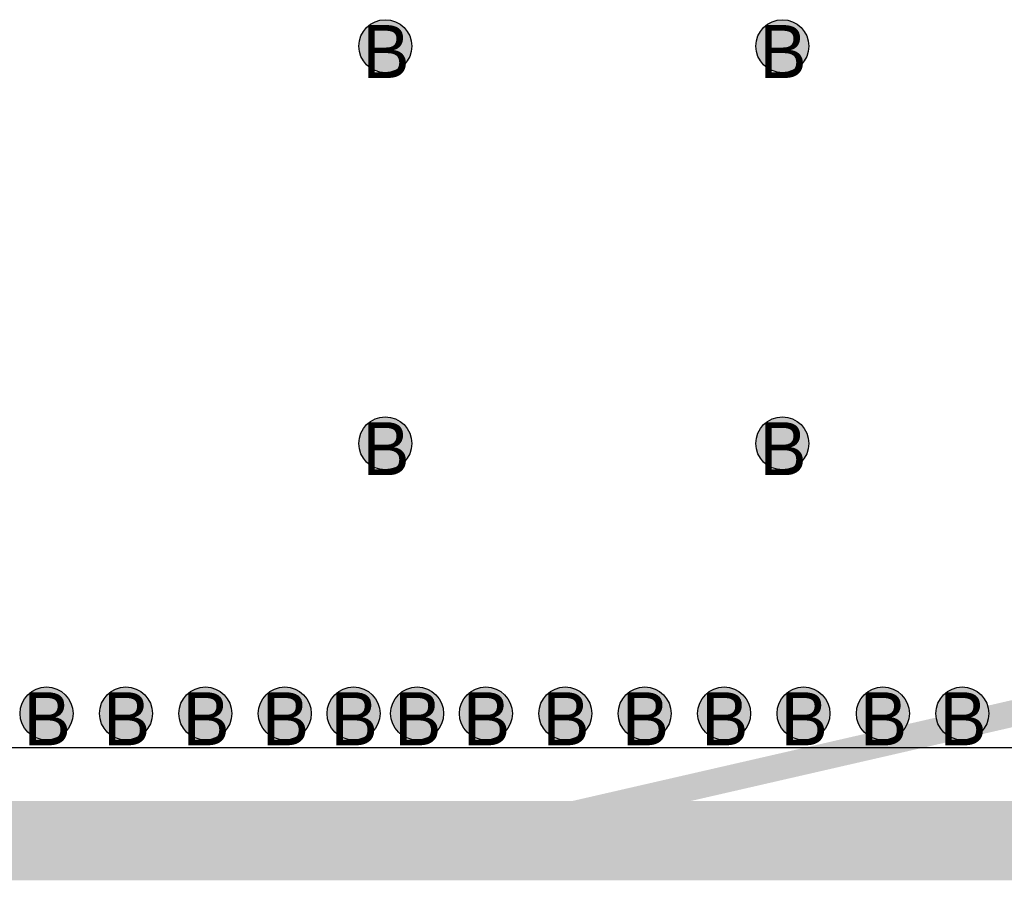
# Model space of a CAD drawing. Header units: millimetres. Extents: x -1.5 to 11.1, y -3 to 5.
# Tile 15 of 256: x 0.462 to 0.834, y 0.285 to 0.61. Entities that reach past the tile are written whole.
import ezdxf

# ---------------------------------------------------------------- set-up
doc = ezdxf.new("R2010")
doc.units = ezdxf.units.MM
doc.header["$MEASUREMENT"] = 0
for name, color, linetype, true_color in [('BottomLayer', 5, 'Continuous', 0x0000ff), ('Document', 7, 'Continuous', 0x7f7f00), ('DrillDrawing', 1, 'Continuous', 0xff0000), ('Metal_2', 7, 'Continuous', 0x7f0000), ('Metal_3', 7, 'Continuous', 0x3f7f00), ('TopLayer', 1, 'Continuous', 0xff0000)]:
    doc.layers.add(name, color=color, linetype=linetype, true_color=true_color)
doc.styles.add('textstyle213', font='txt')
doc.styles.add('textstyle215', font='txt')
doc.styles.add('textstyle217', font='txt')
doc.styles.add('textstyle219', font='txt')
doc.styles.add('textstyle252', font='txt')
doc.styles.add('textstyle273', font='txt')
doc.styles.add('textstyle275', font='txt')
doc.styles.add('textstyle277', font='txt')
doc.styles.add('textstyle279', font='txt')
doc.styles.add('textstyle281', font='txt')
doc.styles.add('textstyle283', font='txt')
doc.styles.add('textstyle285', font='txt')
doc.styles.add('textstyle287', font='txt')
doc.styles.add('textstyle290', font='txt')
doc.styles.add('textstyle300', font='txt')
doc.styles.add('textstyle307', font='txt')
doc.styles.add('textstyle308', font='txt')

msp = doc.modelspace()

# ---------------------------------------------------------------- hatches: boundary and pattern name
at = {"layer": 'BottomLayer', "true_color": 0x0000ff}
h = msp.add_hatch(color=5, dxfattribs=at)
edge = h.paths.add_edge_path(flags=0)
edge.add_arc((0.6, 0.6), 0.01, 0, 360)
h = msp.add_hatch(color=5, dxfattribs=at)
edge = h.paths.add_edge_path(flags=0)
edge.add_arc((0.75, 0.6), 0.01, 0, 360)
h = msp.add_hatch(color=5, dxfattribs=at)
edge = h.paths.add_edge_path(flags=0)
edge.add_arc((0.6, 0.45), 0.01, 0, 360)
h = msp.add_hatch(color=5, dxfattribs=at)
edge = h.paths.add_edge_path(flags=0)
edge.add_arc((0.75, 0.45), 0.01, 0, 360)
h = msp.add_hatch(color=5, dxfattribs=at)
edge = h.paths.add_edge_path(flags=0)
edge.add_arc((0.472, 0.348), 0.01, 0, 360)
h = msp.add_hatch(color=5, dxfattribs=at)
edge = h.paths.add_edge_path(flags=0)
edge.add_arc((0.502, 0.348), 0.01, 0, 360)
h = msp.add_hatch(color=5, dxfattribs=at)
edge = h.paths.add_edge_path(flags=0)
edge.add_arc((0.532, 0.348), 0.01, 0, 360)
h = msp.add_hatch(color=5, dxfattribs=at)
edge = h.paths.add_edge_path(flags=0)
edge.add_arc((0.562, 0.348), 0.01, 0, 360)
h = msp.add_hatch(color=5, dxfattribs=at)
edge = h.paths.add_edge_path(flags=0)
edge.add_arc((0.588, 0.348), 0.01, 0, 360)
h = msp.add_hatch(color=5, dxfattribs=at)
edge = h.paths.add_edge_path(flags=0)
edge.add_arc((0.612, 0.348), 0.01, 0, 360)
h = msp.add_hatch(color=5, dxfattribs=at)
edge = h.paths.add_edge_path(flags=0)
edge.add_arc((0.638, 0.348), 0.01, 0, 360)
h = msp.add_hatch(color=5, dxfattribs=at)
edge = h.paths.add_edge_path(flags=0)
edge.add_arc((0.668, 0.348), 0.01, 0, 360)
h = msp.add_hatch(color=5, dxfattribs=at)
edge = h.paths.add_edge_path(flags=0)
edge.add_arc((0.698, 0.348), 0.01, 0, 360)
h = msp.add_hatch(color=5, dxfattribs=at)
edge = h.paths.add_edge_path(flags=0)
edge.add_arc((0.728, 0.348), 0.01, 0, 360)
h = msp.add_hatch(color=5, dxfattribs=at)
edge = h.paths.add_edge_path(flags=0)
edge.add_arc((0.758, 0.348), 0.01, 0, 360)
h = msp.add_hatch(color=5, dxfattribs=at)
edge = h.paths.add_edge_path(flags=0)
edge.add_arc((0.788, 0.348), 0.01, 0, 360)
h = msp.add_hatch(color=5, dxfattribs=at)
edge = h.paths.add_edge_path(flags=0)
edge.add_arc((0.818, 0.348), 0.01, 0, 360)
at = {"layer": 'Metal_2', "true_color": 0x7f0000}
h = msp.add_hatch(color=16, dxfattribs=at)
edge = h.paths.add_edge_path(flags=0)
edge.add_arc((0.6, 0.6), 0.01, 0, 360)
h = msp.add_hatch(color=16, dxfattribs=at)
edge = h.paths.add_edge_path(flags=0)
edge.add_arc((0.75, 0.6), 0.01, 0, 360)
h = msp.add_hatch(color=16, dxfattribs=at)
edge = h.paths.add_edge_path(flags=0)
edge.add_arc((0.6, 0.45), 0.01, 0, 360)
h = msp.add_hatch(color=16, dxfattribs=at)
edge = h.paths.add_edge_path(flags=0)
edge.add_arc((0.75, 0.45), 0.01, 0, 360)
h = msp.add_hatch(color=16, dxfattribs=at)
edge = h.paths.add_edge_path(flags=0)
edge.add_arc((0.472, 0.348), 0.01, 0, 360)
h = msp.add_hatch(color=16, dxfattribs=at)
edge = h.paths.add_edge_path(flags=0)
edge.add_arc((0.502, 0.348), 0.01, 0, 360)
h = msp.add_hatch(color=16, dxfattribs=at)
edge = h.paths.add_edge_path(flags=0)
edge.add_arc((0.532, 0.348), 0.01, 0, 360)
h = msp.add_hatch(color=16, dxfattribs=at)
edge = h.paths.add_edge_path(flags=0)
edge.add_arc((0.562, 0.348), 0.01, 0, 360)
h = msp.add_hatch(color=16, dxfattribs=at)
edge = h.paths.add_edge_path(flags=0)
edge.add_arc((0.588, 0.348), 0.01, 0, 360)
h = msp.add_hatch(color=16, dxfattribs=at)
edge = h.paths.add_edge_path(flags=0)
edge.add_arc((0.612, 0.348), 0.01, 0, 360)
h = msp.add_hatch(color=16, dxfattribs=at)
edge = h.paths.add_edge_path(flags=0)
edge.add_arc((0.638, 0.348), 0.01, 0, 360)
h = msp.add_hatch(color=16, dxfattribs=at)
edge = h.paths.add_edge_path(flags=0)
edge.add_arc((0.668, 0.348), 0.01, 0, 360)
h = msp.add_hatch(color=16, dxfattribs=at)
edge = h.paths.add_edge_path(flags=0)
edge.add_arc((0.698, 0.348), 0.01, 0, 360)
h = msp.add_hatch(color=16, dxfattribs=at)
edge = h.paths.add_edge_path(flags=0)
edge.add_arc((0.728, 0.348), 0.01, 0, 360)
h = msp.add_hatch(color=16, dxfattribs=at)
edge = h.paths.add_edge_path(flags=0)
edge.add_arc((0.758, 0.348), 0.01, 0, 360)
h = msp.add_hatch(color=16, dxfattribs=at)
edge = h.paths.add_edge_path(flags=0)
edge.add_arc((0.788, 0.348), 0.01, 0, 360)
h = msp.add_hatch(color=16, dxfattribs=at)
edge = h.paths.add_edge_path(flags=0)
edge.add_arc((0.818, 0.348), 0.01, 0, 360)
at = {"layer": 'Metal_3', "true_color": 0x3f7f00}
h = msp.add_hatch(color=76, dxfattribs=at)
edge = h.paths.add_edge_path(flags=0)
edge.add_arc((0.6, 0.6), 0.01, 0, 360)
h = msp.add_hatch(color=76, dxfattribs=at)
edge = h.paths.add_edge_path(flags=0)
edge.add_arc((0.75, 0.6), 0.01, 0, 360)
h = msp.add_hatch(color=76, dxfattribs=at)
edge = h.paths.add_edge_path(flags=0)
edge.add_arc((0.6, 0.45), 0.01, 0, 360)
h = msp.add_hatch(color=76, dxfattribs=at)
edge = h.paths.add_edge_path(flags=0)
edge.add_arc((0.75, 0.45), 0.01, 0, 360)
h = msp.add_hatch(color=76, dxfattribs=at)
edge = h.paths.add_edge_path(flags=0)
edge.add_arc((0.472, 0.348), 0.01, 0, 360)
h = msp.add_hatch(color=76, dxfattribs=at)
edge = h.paths.add_edge_path(flags=0)
edge.add_arc((0.502, 0.348), 0.01, 0, 360)
h = msp.add_hatch(color=76, dxfattribs=at)
edge = h.paths.add_edge_path(flags=0)
edge.add_arc((0.532, 0.348), 0.01, 0, 360)
h = msp.add_hatch(color=76, dxfattribs=at)
edge = h.paths.add_edge_path(flags=0)
edge.add_arc((0.562, 0.348), 0.01, 0, 360)
h = msp.add_hatch(color=76, dxfattribs=at)
edge = h.paths.add_edge_path(flags=0)
edge.add_arc((0.588, 0.348), 0.01, 0, 360)
h = msp.add_hatch(color=76, dxfattribs=at)
edge = h.paths.add_edge_path(flags=0)
edge.add_arc((0.612, 0.348), 0.01, 0, 360)
h = msp.add_hatch(color=76, dxfattribs=at)
edge = h.paths.add_edge_path(flags=0)
edge.add_arc((0.638, 0.348), 0.01, 0, 360)
h = msp.add_hatch(color=76, dxfattribs=at)
edge = h.paths.add_edge_path(flags=0)
edge.add_arc((0.668, 0.348), 0.01, 0, 360)
h = msp.add_hatch(color=76, dxfattribs=at)
edge = h.paths.add_edge_path(flags=0)
edge.add_arc((0.698, 0.348), 0.01, 0, 360)
h = msp.add_hatch(color=76, dxfattribs=at)
edge = h.paths.add_edge_path(flags=0)
edge.add_arc((0.728, 0.348), 0.01, 0, 360)
h = msp.add_hatch(color=76, dxfattribs=at)
edge = h.paths.add_edge_path(flags=0)
edge.add_arc((0.758, 0.348), 0.01, 0, 360)
h = msp.add_hatch(color=76, dxfattribs=at)
edge = h.paths.add_edge_path(flags=0)
edge.add_arc((0.788, 0.348), 0.01, 0, 360)
h = msp.add_hatch(color=76, dxfattribs=at)
edge = h.paths.add_edge_path(flags=0)
edge.add_arc((0.818, 0.348), 0.01, 0, 360)
at = {"layer": 'TopLayer', "true_color": 0xff0000}
h = msp.add_hatch(color=1, dxfattribs=at)
edge = h.paths.add_edge_path(flags=0)
edge.add_arc((0.6, 0.6), 0.01, 0, 360)
h = msp.add_hatch(color=1, dxfattribs=at)
edge = h.paths.add_edge_path(flags=0)
edge.add_arc((0.75, 0.6), 0.01, 0, 360)
h = msp.add_hatch(color=1, dxfattribs=at)
edge = h.paths.add_edge_path(flags=0)
edge.add_arc((0.6, 0.45), 0.01, 0, 360)
h = msp.add_hatch(color=1, dxfattribs=at)
edge = h.paths.add_edge_path(flags=0)
edge.add_arc((0.75, 0.45), 0.01, 0, 360)
h = msp.add_hatch(color=1, dxfattribs=at)
edge = h.paths.add_edge_path(flags=0)
edge.add_arc((0.472, 0.348), 0.01, 0, 360)
h = msp.add_hatch(color=1, dxfattribs=at)
edge = h.paths.add_edge_path(flags=0)
edge.add_arc((0.502, 0.348), 0.01, 0, 360)
h = msp.add_hatch(color=1, dxfattribs=at)
edge = h.paths.add_edge_path(flags=0)
edge.add_arc((0.532, 0.348), 0.01, 0, 360)
h = msp.add_hatch(color=1, dxfattribs=at)
edge = h.paths.add_edge_path(flags=0)
edge.add_arc((0.562, 0.348), 0.01, 0, 360)
h = msp.add_hatch(color=1, dxfattribs=at)
edge = h.paths.add_edge_path(flags=0)
edge.add_arc((0.588, 0.348), 0.01, 0, 360)
h = msp.add_hatch(color=1, dxfattribs=at)
edge = h.paths.add_edge_path(flags=0)
edge.add_arc((0.612, 0.348), 0.01, 0, 360)
h = msp.add_hatch(color=1, dxfattribs=at)
edge = h.paths.add_edge_path(flags=0)
edge.add_arc((0.638, 0.348), 0.01, 0, 360)
h = msp.add_hatch(color=1, dxfattribs=at)
edge = h.paths.add_edge_path(flags=0)
edge.add_arc((0.668, 0.348), 0.01, 0, 360)
h = msp.add_hatch(color=1, dxfattribs=at)
edge = h.paths.add_edge_path(flags=0)
edge.add_arc((0.698, 0.348), 0.01, 0, 360)
h = msp.add_hatch(color=1, dxfattribs=at)
edge = h.paths.add_edge_path(flags=0)
edge.add_arc((0.728, 0.348), 0.01, 0, 360)
h = msp.add_hatch(color=1, dxfattribs=at)
edge = h.paths.add_edge_path(flags=0)
edge.add_arc((0.758, 0.348), 0.01, 0, 360)
h = msp.add_hatch(color=1, dxfattribs=at)
edge = h.paths.add_edge_path(flags=0)
edge.add_arc((0.788, 0.348), 0.01, 0, 360)
h = msp.add_hatch(color=1, dxfattribs=at)
edge = h.paths.add_edge_path(flags=0)
edge.add_arc((0.818, 0.348), 0.01, 0, 360)

# ---------------------------------------------------------------- linework, layer by layer
at = {"layer": 'BottomLayer', "color": 5, "true_color": 0x0000ff}
for centre in [(0.6, 0.6), (0.75, 0.6), (0.6, 0.45), (0.75, 0.45), (0.472, 0.348), (0.502, 0.348), (0.532, 0.348), (0.562, 0.348), (0.588, 0.348), (0.612, 0.348), (0.638, 0.348), (0.668, 0.348), (0.698, 0.348), (0.728, 0.348), (0.758, 0.348), (0.788, 0.348), (0.818, 0.348)]:
    msp.add_circle(centre, 0.01, dxfattribs=at)
at = {"layer": 'Document'}
msp.add_lwpolyline([(0.62785, 0.3, 0.01, 0.01, 0), (1.5, 0.5, 0.01, 0.01, 0)], format="xyseb", dxfattribs=at)
msp.add_lwpolyline([(0.62535, 0.3, 0.005, 0.005, 1), (0.63035, 0.3, 0.005, 0.005, 1)], format="xyseb", close=True, dxfattribs=at)
at = {"layer": 'Metal_2', "color": 16, "true_color": 0x7f0000}
for centre in [(0.6, 0.6), (0.75, 0.6), (0.6, 0.45), (0.75, 0.45), (0.472, 0.348), (0.502, 0.348), (0.532, 0.348), (0.562, 0.348), (0.588, 0.348), (0.612, 0.348), (0.638, 0.348), (0.668, 0.348), (0.698, 0.348), (0.728, 0.348), (0.758, 0.348), (0.788, 0.348), (0.818, 0.348)]:
    msp.add_circle(centre, 0.01, dxfattribs=at)
at = {"layer": 'Metal_3', "color": 76, "true_color": 0x3f7f00}
for centre in [(0.6, 0.6), (0.75, 0.6), (0.6, 0.45), (0.75, 0.45), (0.472, 0.348), (0.502, 0.348), (0.532, 0.348), (0.562, 0.348), (0.588, 0.348), (0.612, 0.348), (0.638, 0.348), (0.668, 0.348), (0.698, 0.348), (0.728, 0.348), (0.758, 0.348), (0.788, 0.348), (0.818, 0.348)]:
    msp.add_circle(centre, 0.01, dxfattribs=at)
at = {"layer": 'TopLayer'}
msp.add_line((1, 0.335), (0.1925, 0.335), dxfattribs=at)
msp.add_lwpolyline([(0.1925, 0.3, 0.03, 0.03, 0), (1, 0.3, 0.03, 0.03, 0)], format="xyseb", dxfattribs=at)
at = {"layer": 'TopLayer', "color": 1, "true_color": 0xff0000}
for centre in [(0.6, 0.6), (0.75, 0.6), (0.6, 0.45), (0.75, 0.45), (0.472, 0.348), (0.502, 0.348), (0.532, 0.348), (0.562, 0.348), (0.588, 0.348), (0.612, 0.348), (0.638, 0.348), (0.668, 0.348), (0.698, 0.348), (0.728, 0.348), (0.758, 0.348), (0.788, 0.348), (0.818, 0.348)]:
    msp.add_circle(centre, 0.01, dxfattribs=at)

# ---------------------------------------------------------------- texts
at = {"layer": 'DrillDrawing'}
for style, p in [('textstyle290', (0.59134, 0.588)), ('textstyle300', (0.74134, 0.588)), ('textstyle308', (0.59134, 0.438)), ('textstyle307', (0.74134, 0.438)), ('textstyle219', (0.46334, 0.336)), ('textstyle217', (0.49334, 0.336)), ('textstyle215', (0.52334, 0.336)), ('textstyle213', (0.55334, 0.336)), ('textstyle252', (0.57934, 0.336)), ('textstyle287', (0.60334, 0.336)), ('textstyle285', (0.62934, 0.336)), ('textstyle283', (0.65934, 0.336)), ('textstyle281', (0.68934, 0.336)), ('textstyle279', (0.71934, 0.336)), ('textstyle277', (0.74934, 0.336)), ('textstyle275', (0.77934, 0.336)), ('textstyle273', (0.80934, 0.336))]:
    msp.add_text('B', height=0.02, dxfattribs=dict(at, style=style)).set_placement(p)

doc.saveas('drawing.dxf')
